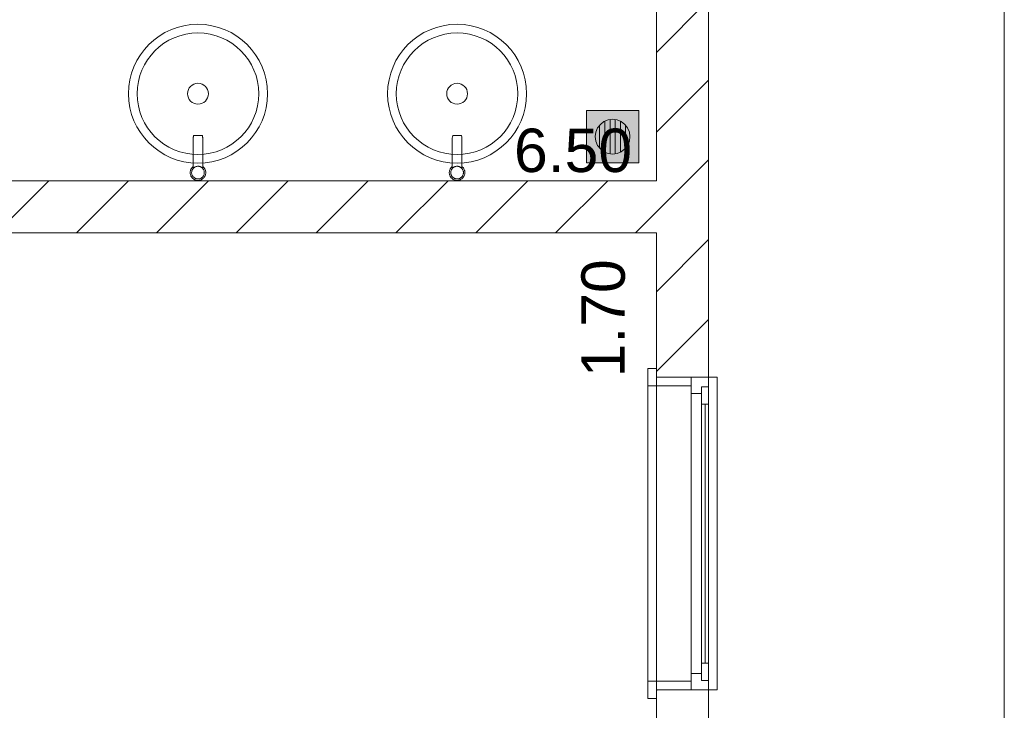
# Model space of a CAD drawing. Header units: millimetres. Extents: x 2826 to 3034, y 1533 to 1590.
# Tile 113 of 248: x 2962.66 to 2965.5, y 1554.78 to 1556.77. Entities that reach past the tile are written whole.
import ezdxf
from ezdxf.enums import TextEntityAlignment as Align

# ---------------------------------------------------------------- set-up
doc = ezdxf.new("R2010")
doc.units = ezdxf.units.MM
doc.layers.add('_Caneta_No__220', color=7, linetype='Continuous', lineweight=15, true_color=0x8a8a8a)
doc.styles.add('ESTILO_GERADO_2', font='arial.ttf')
pattern_1 = [(45, (15.86372, 12.64105), (-0.11490485, 0.11490485), [])]

# ---------------------------------------------------------------- blocks, each defined once
blk = doc.blocks.new('A$Cf44ad3b2')
at = {"layer": '_Caneta_No__220'}
h = blk.add_hatch(dxfattribs=at)
h.set_pattern_fill('TIJOLO_COMUM_0005', color=256, style=0, pattern_type=2)
h.set_pattern_definition(pattern_1)
h.paths.add_polyline_path([(56.6977, 22.4456), (56.8477, 22.4456), (56.8477, 23.9136), (56.6977, 23.9136)])
h = blk.add_hatch(color=256, dxfattribs=at)
h.paths.add_polyline_path([(56.6466, 23.2137), (56.4966, 23.2137), (56.4966, 23.0637), (56.6466, 23.0637)])
h.paths.add_polyline_path([(56.5716, 23.0887), (56.5587, 23.0904), (56.5466, 23.0954), (56.5363, 23.1033), (56.5283, 23.1137), (56.5233, 23.1258), (56.5216, 23.1387), (56.5233, 23.1516), (56.5283, 23.1637), (56.5363, 23.1741), (56.5466, 23.182), (56.5587, 23.187), (56.5716, 23.1887), (56.5846, 23.187), (56.5966, 23.182), (56.607, 23.1741), (56.6149, 23.1637), (56.6199, 23.1516), (56.6216, 23.1387), (56.6199, 23.1258), (56.6149, 23.1137), (56.607, 23.1033), (56.5966, 23.0954), (56.5846, 23.0904)], flags=0)
for points in [[(56.5491, 23.0944), (56.5491, 23.183), (56.5466, 23.182), (56.5363, 23.1741), (56.5341, 23.1713), (56.5341, 23.1061), (56.5363, 23.1033), (56.5466, 23.0954)], [(56.5641, 23.1877), (56.5587, 23.187), (56.5491, 23.183), (56.5491, 23.0944), (56.5587, 23.0904), (56.5641, 23.0897)], [(56.5791, 23.1877), (56.5716, 23.1887), (56.5641, 23.1877), (56.5641, 23.0897), (56.5716, 23.0887), (56.5791, 23.0897)], [(56.5846, 23.187), (56.5791, 23.1877), (56.5791, 23.0897), (56.5846, 23.0904), (56.5941, 23.0944), (56.5941, 23.183)], [(56.5966, 23.182), (56.5941, 23.183), (56.5941, 23.0944), (56.5966, 23.0954), (56.607, 23.1033), (56.6091, 23.1061), (56.6091, 23.1713), (56.607, 23.1741)], [(56.5341, 23.1713), (56.5283, 23.1637), (56.5233, 23.1516), (56.5216, 23.1387), (56.5233, 23.1258), (56.5283, 23.1137), (56.5341, 23.1061)], [(56.6149, 23.1637), (56.6091, 23.1713), (56.6091, 23.1061), (56.6149, 23.1137), (56.6199, 23.1258), (56.6216, 23.1387), (56.6199, 23.1516)]]:
    blk.add_hatch(color=256, dxfattribs=at).paths.add_polyline_path(points)
h = blk.add_hatch(dxfattribs=at)
h.set_pattern_fill('TIJOLO_COMUM_0005', color=256, style=0, pattern_type=2)
h.set_pattern_definition(pattern_1)
h.paths.add_polyline_path([(56.6977, 23.0115), (50.1964, 23.0115), (50.1964, 22.8615), (56.6977, 22.8615)])
h = blk.add_hatch(dxfattribs=at)
h.set_pattern_fill('TIJOLO_COMUM_0005', color=256, style=0, pattern_type=2)
h.set_pattern_definition(pattern_1)
h.paths.add_polyline_path([(56.6977, 19.9577), (56.8477, 19.9577), (56.8477, 21.5456), (56.6977, 21.5456)])
for p, q in [((56.8477, 29.4086), (56.8477, 21.1333)), ((57.699, 29.4086), (57.699, 13.841)), ((57.699, 13.841), (57.699, 29.4086)), ((56.6977, 23.0115), (56.6977, 26.0615)), ((56.6466, 23.2137), (56.4966, 23.2137)), ((56.4966, 23.2137), (56.4966, 23.0637)), ((56.6466, 23.0637), (56.6466, 23.2137)), ((56.5363, 23.1741), (56.5466, 23.182)), ((56.5466, 23.182), (56.5587, 23.187)), ((56.5491, 23.183), (56.5491, 23.0944)), ((56.5587, 23.187), (56.5716, 23.1887)), ((56.5641, 23.0897), (56.5641, 23.1877)), ((56.5716, 23.1887), (56.5846, 23.187)), ((56.5791, 23.1877), (56.5791, 23.0897)), ((56.5846, 23.187), (56.5966, 23.182)), ((56.5941, 23.0944), (56.5941, 23.183)), ((56.5966, 23.182), (56.607, 23.1741)), ((56.5233, 23.1516), (56.5283, 23.1637)), ((56.5283, 23.1637), (56.5363, 23.1741)), ((56.5341, 23.1061), (56.5341, 23.1713)), ((56.607, 23.1741), (56.6149, 23.1637)), ((56.6091, 23.1713), (56.6091, 23.1061)), ((56.6149, 23.1637), (56.6199, 23.1516)), ((56.5216, 23.1387), (56.5233, 23.1516)), ((56.5233, 23.1258), (56.5216, 23.1387)), ((56.5283, 23.1137), (56.5233, 23.1258)), ((56.6199, 23.1258), (56.6149, 23.1137)), ((56.6199, 23.1516), (56.6216, 23.1387)), ((56.6216, 23.1387), (56.6199, 23.1258)), ((56.5363, 23.1033), (56.5283, 23.1137)), ((56.5466, 23.0954), (56.5363, 23.1033)), ((56.607, 23.1033), (56.5966, 23.0954)), ((56.6149, 23.1137), (56.607, 23.1033)), ((56.5587, 23.0904), (56.5466, 23.0954)), ((56.5716, 23.0887), (56.5587, 23.0904)), ((56.5846, 23.0904), (56.5716, 23.0887)), ((56.5966, 23.0954), (56.5846, 23.0904)), ((56.4966, 23.0637), (56.6466, 23.0637)), ((50.2164, 23.0115), (56.6977, 23.0115)), ((56.6977, 22.8615), (51.4704, 22.8615)), ((56.6977, 21.1577), (56.6977, 22.8615)), ((56.6977, 22.4706), (56.6727, 22.4706)), ((56.6727, 22.4706), (56.6727, 22.4206)), ((56.6977, 22.4456), (56.6977, 22.4706)), ((56.6977, 22.4206), (56.6977, 22.4706)), ((56.6977, 22.4456), (56.6977, 22.4706)), ((56.6977, 22.4456), (56.6977, 22.4706)), ((56.7977, 22.4456), (56.6977, 22.4456)), ((56.6977, 21.5456), (56.6977, 22.4456)), ((56.7977, 22.4456), (56.6977, 22.4456)), ((56.6977, 22.4456), (56.6977, 22.4206)), ((56.7977, 22.4456), (56.6977, 22.4456)), ((56.7977, 22.4456), (56.6977, 22.4456)), ((56.8477, 22.4456), (56.7977, 22.4456)), ((56.7977, 22.4206), (56.7977, 22.4456)), ((56.7977, 22.4456), (56.7977, 22.3986)), ((56.8477, 22.4456), (56.7977, 22.4456)), ((56.8477, 22.4456), (56.7977, 22.4456)), ((56.8727, 22.4456), (56.8477, 22.4456)), ((56.8477, 21.5456), (56.8477, 22.4456)), ((56.8477, 22.4186), (56.8477, 22.4456)), ((56.8727, 21.5456), (56.8727, 22.4456)), ((56.6727, 21.5706), (56.6727, 22.4206)), ((56.6727, 22.4206), (56.6977, 22.4206)), ((56.6977, 22.4206), (56.7977, 22.4206)), ((56.8277, 22.3986), (56.8277, 22.4186)), ((56.8277, 22.4186), (56.8477, 22.4186)), ((56.8277, 22.4186), (56.8277, 22.3686)), ((56.8477, 22.4186), (56.8277, 22.4186)), ((56.8477, 22.3686), (56.8477, 22.4186)), ((56.7977, 22.3986), (56.8277, 22.3986)), ((56.7977, 22.3986), (56.7977, 21.5926)), ((56.8277, 22.3686), (56.8477, 22.3686)), ((56.8277, 22.3686), (56.8277, 21.6226)), ((56.8377, 21.6226), (56.8377, 22.3686)), ((56.8477, 21.6226), (56.8477, 22.3686)), ((56.8477, 21.6226), (56.8477, 22.3686)), ((56.8477, 21.6226), (56.8277, 21.6226)), ((56.8277, 21.6226), (56.8277, 21.5726)), ((56.8477, 21.5726), (56.8477, 21.6226)), ((56.6727, 21.5706), (56.6727, 21.5206)), ((56.6977, 21.5706), (56.6727, 21.5706)), ((56.7977, 21.5706), (56.6977, 21.5706)), ((56.6977, 21.5706), (56.6977, 21.5456)), ((56.6977, 21.5206), (56.6977, 21.5706)), ((56.8277, 21.5926), (56.7977, 21.5926)), ((56.7977, 21.5926), (56.7977, 21.5456)), ((56.7977, 21.5456), (56.7977, 21.5706)), ((56.8277, 21.5726), (56.8277, 21.5926)), ((56.8477, 21.5726), (56.8277, 21.5726)), ((56.8277, 21.5726), (56.8477, 21.5726)), ((56.8477, 21.5456), (56.8477, 21.5726)), ((56.6977, 21.5456), (56.6977, 21.5206)), ((56.7977, 21.5456), (56.6977, 21.5456)), ((56.6977, 21.5456), (56.7977, 21.5456)), ((56.7977, 21.5456), (56.6977, 21.5456)), ((56.7977, 21.5456), (56.6977, 21.5456)), ((56.6977, 21.5456), (56.6977, 21.5206)), ((56.6977, 21.5456), (56.6977, 21.5206)), ((56.8477, 21.5456), (56.7977, 21.5456)), ((56.8477, 21.5456), (56.7977, 21.5456)), ((56.8477, 21.5456), (56.7977, 21.5456)), ((56.8477, 21.5456), (56.8727, 21.5456)), ((56.6727, 21.5206), (56.6977, 21.5206))]:
    blk.add_line(p, q, dxfattribs=at)
for points in [[(16.6721, 13.841), (34.6868, 13.841), (34.6907, 12.0631), (41.0042, 12.077), (41.0042, 13.841), (56.8474, 13.841), (56.8474, 29.4086), (46.8616, 29.4086), (46.8616, 23.6389), (34.6868, 23.6389), (34.6868, 22.4389), (16.6721, 22.4389)], [(55.4007, 23.0351), (55.4007, 23.0367), (55.4006, 23.0376), (55.4002, 23.0399), (55.3998, 23.0414), (55.3995, 23.0425), (55.3987, 23.0444), (55.398, 23.0459), (55.3973, 23.0471), (55.3962, 23.0486), (55.3952, 23.0498), (55.3941, 23.051), (55.393, 23.0521), (55.3923, 23.0527), (55.3922, 23.0794), (55.3922, 23.1317), (55.3922, 23.1329), (55.3921, 23.134), (55.392, 23.1352), (55.3919, 23.1364), (55.3917, 23.1375), (55.3914, 23.139), (55.3909, 23.1412), (55.3902, 23.1418), (55.3892, 23.1418), (55.3881, 23.1418), (55.3867, 23.1418), (55.3852, 23.1418), (55.3836, 23.1418), (55.3819, 23.1418), (55.3801, 23.1418), (55.3782, 23.1418), (55.3764, 23.1418), (55.3746, 23.1418), (55.3728, 23.1418), (55.3712, 23.1418), (55.3697, 23.1418), (55.3684, 23.1418), (55.3673, 23.1418), (55.3663, 23.1418), (55.3656, 23.1414), (55.3649, 23.1384), (55.3647, 23.1368), (55.3645, 23.1356), (55.3644, 23.1343), (55.3643, 23.1332), (55.3642, 23.1321), (55.3642, 23.1309), (55.3642, 23.0794), (55.3642, 23.0527), (55.3635, 23.0521), (55.3623, 23.051), (55.3612, 23.0498), (55.3606, 23.0491), (55.3593, 23.0473), (55.3585, 23.0459), (55.358, 23.0449), (55.3571, 23.043), (55.3566, 23.0414), (55.3563, 23.0401), (55.356, 23.0383), (55.3558, 23.0367), (55.3557, 23.0351), (55.3558, 23.0335), (55.356, 23.0318), (55.3563, 23.0299), (55.3567, 23.0286), (55.3572, 23.0271), (55.3581, 23.025), (55.3586, 23.0241), (55.3595, 23.0227), (55.3604, 23.0213), (55.3615, 23.0201), (55.3628, 23.0187), (55.3638, 23.0178), (55.3651, 23.0168), (55.367, 23.0156), (55.3679, 23.0151), (55.3694, 23.0144), (55.371, 23.0138), (55.3725, 23.0133), (55.3743, 23.0129), (55.3758, 23.0127), (55.3774, 23.0126), (55.3795, 23.0126), (55.3807, 23.0127), (55.3823, 23.013), (55.3847, 23.0135), (55.3855, 23.0138), (55.3871, 23.0144), (55.3885, 23.0151), (55.39, 23.0159), (55.3917, 23.0171), (55.3926, 23.0178), (55.3938, 23.0189), (55.3955, 23.0206), (55.396, 23.0213), (55.397, 23.0227), (55.3979, 23.0241), (55.3986, 23.0255), (55.3994, 23.0274), (55.3998, 23.0286), (55.4002, 23.0302), (55.4006, 23.0325), (55.4007, 23.0335)], [(55.3923, 23.0468), (55.3922, 23.0625), (55.3922, 23.0794), (55.3922, 23.1317), (55.3922, 23.1329), (55.3921, 23.134), (55.392, 23.1352), (55.3919, 23.1364), (55.3917, 23.1375), (55.3914, 23.139), (55.3909, 23.1412), (55.3902, 23.1418), (55.3892, 23.1418), (55.3881, 23.1418), (55.3663, 23.1418), (55.3656, 23.1414), (55.3649, 23.1384), (55.3647, 23.1368), (55.3645, 23.1356), (55.3644, 23.1343), (55.3643, 23.1332), (55.3642, 23.1321), (55.3642, 23.1309), (55.3642, 23.0794), (55.3642, 23.0468), (55.3653, 23.048), (55.3661, 23.0488), (55.3671, 23.0496), (55.3681, 23.0503), (55.3691, 23.051), (55.3702, 23.0515), (55.3714, 23.0521), (55.3726, 23.0525), (55.3738, 23.0528), (55.3751, 23.0531), (55.3764, 23.0533), (55.3777, 23.0534), (55.3791, 23.0534), (55.3804, 23.0533), (55.3816, 23.0531), (55.3829, 23.0528), (55.3841, 23.0524), (55.3853, 23.052), (55.3864, 23.0515), (55.3874, 23.0509), (55.3884, 23.0503), (55.3893, 23.0496), (55.3902, 23.0489), (55.3911, 23.0481)], [(56.1465, 23.0351), (56.1464, 23.0367), (56.1463, 23.0376), (56.1459, 23.0399), (56.1455, 23.0414), (56.1452, 23.0425), (56.1444, 23.0444), (56.1437, 23.0459), (56.143, 23.0471), (56.142, 23.0486), (56.141, 23.0498), (56.1399, 23.051), (56.1387, 23.0521), (56.138, 23.0527), (56.138, 23.0794), (56.1379, 23.1317), (56.1379, 23.1329), (56.1378, 23.134), (56.1377, 23.1352), (56.1376, 23.1364), (56.1374, 23.1375), (56.1372, 23.139), (56.1366, 23.1412), (56.136, 23.1418), (56.1349, 23.1418), (56.1338, 23.1418), (56.1325, 23.1418), (56.131, 23.1418), (56.1293, 23.1418), (56.1276, 23.1418), (56.1258, 23.1418), (56.124, 23.1418), (56.1221, 23.1418), (56.1203, 23.1418), (56.1186, 23.1418), (56.1169, 23.1418), (56.1154, 23.1418), (56.1141, 23.1418), (56.113, 23.1418), (56.1121, 23.1418), (56.1114, 23.1414), (56.1106, 23.1384), (56.1104, 23.1368), (56.1102, 23.1356), (56.1101, 23.1343), (56.11, 23.1332), (56.11, 23.1321), (56.11, 23.1309), (56.11, 23.0794), (56.11, 23.0527), (56.1092, 23.0521), (56.108, 23.051), (56.1069, 23.0498), (56.1064, 23.0491), (56.105, 23.0473), (56.1042, 23.0459), (56.1037, 23.0449), (56.1029, 23.043), (56.1024, 23.0414), (56.102, 23.0401), (56.1017, 23.0383), (56.1015, 23.0367), (56.1015, 23.0351), (56.1015, 23.0335), (56.1017, 23.0318), (56.1021, 23.0299), (56.1024, 23.0286), (56.1029, 23.0271), (56.1038, 23.025), (56.1043, 23.0241), (56.1052, 23.0227), (56.1061, 23.0213), (56.1072, 23.0201), (56.1085, 23.0187), (56.1096, 23.0178), (56.1109, 23.0168), (56.1127, 23.0156), (56.1137, 23.0151), (56.1152, 23.0144), (56.1167, 23.0138), (56.1183, 23.0133), (56.12, 23.0129), (56.1215, 23.0127), (56.1231, 23.0126), (56.1253, 23.0126), (56.1264, 23.0127), (56.128, 23.013), (56.1304, 23.0135), (56.1312, 23.0138), (56.1329, 23.0144), (56.1342, 23.0151), (56.1357, 23.0159), (56.1374, 23.0171), (56.1383, 23.0178), (56.1396, 23.0189), (56.1412, 23.0206), (56.1418, 23.0213), (56.1428, 23.0227), (56.1436, 23.0241), (56.1443, 23.0255), (56.1451, 23.0274), (56.1455, 23.0286), (56.1459, 23.0302), (56.1463, 23.0325), (56.1464, 23.0335)], [(56.138, 23.0468), (56.138, 23.0625), (56.138, 23.0794), (56.1379, 23.1317), (56.1379, 23.1329), (56.1378, 23.134), (56.1377, 23.1352), (56.1376, 23.1364), (56.1374, 23.1375), (56.1372, 23.139), (56.1366, 23.1412), (56.136, 23.1418), (56.1349, 23.1418), (56.1338, 23.1418), (56.1121, 23.1418), (56.1114, 23.1414), (56.1106, 23.1384), (56.1104, 23.1368), (56.1102, 23.1356), (56.1101, 23.1343), (56.11, 23.1332), (56.11, 23.1321), (56.11, 23.1309), (56.11, 23.0794), (56.11, 23.0468), (56.111, 23.048), (56.1119, 23.0488), (56.1128, 23.0496), (56.1138, 23.0503), (56.1149, 23.051), (56.1159, 23.0515), (56.1171, 23.0521), (56.1183, 23.0525), (56.1196, 23.0528), (56.1208, 23.0531), (56.1221, 23.0533), (56.1235, 23.0534), (56.1248, 23.0534), (56.1261, 23.0533), (56.1274, 23.0531), (56.1286, 23.0528), (56.1298, 23.0524), (56.131, 23.052), (56.1321, 23.0515), (56.1331, 23.0509), (56.1341, 23.0503), (56.1351, 23.0496), (56.136, 23.0489), (56.1368, 23.0481)], [(55.3965, 23.0342), (55.3965, 23.0355), (55.3964, 23.0368), (55.3963, 23.0381), (55.396, 23.0394), (55.3956, 23.0407), (55.3952, 23.0419), (55.3947, 23.0431), (55.3941, 23.0442), (55.3934, 23.0453), (55.3926, 23.0464), (55.3919, 23.0473), (55.3911, 23.0481), (55.3902, 23.0489), (55.3893, 23.0496), (55.3884, 23.0503), (55.3874, 23.0509), (55.3864, 23.0515), (55.3853, 23.052), (55.3841, 23.0524), (55.3829, 23.0528), (55.3816, 23.0531), (55.3804, 23.0533), (55.3791, 23.0534), (55.3777, 23.0534), (55.3764, 23.0533), (55.3751, 23.0531), (55.3738, 23.0528), (55.3726, 23.0525), (55.3714, 23.0521), (55.3702, 23.0515), (55.3691, 23.051), (55.3681, 23.0503), (55.3671, 23.0496), (55.3661, 23.0488), (55.3653, 23.048), (55.3645, 23.0471), (55.3637, 23.0462), (55.3631, 23.0453), (55.3624, 23.0443), (55.3618, 23.0432), (55.3613, 23.0421), (55.3609, 23.0409), (55.3605, 23.0397), (55.3603, 23.0384), (55.3601, 23.0371), (55.36, 23.0359), (55.36, 23.0345), (55.36, 23.0332), (55.3602, 23.0319), (55.3605, 23.0306), (55.3609, 23.0293), (55.3613, 23.0281), (55.3619, 23.0269), (55.3625, 23.0258), (55.363, 23.025), (55.3636, 23.0242), (55.3641, 23.0234), (55.3648, 23.0227), (55.3659, 23.0216), (55.3671, 23.0206), (55.3684, 23.0197), (55.3698, 23.0189), (55.3707, 23.0184), (55.3716, 23.0181), (55.3725, 23.0178), (55.3734, 23.0175), (55.3746, 23.0172), (55.3759, 23.017), (55.3772, 23.0168), (55.3785, 23.0168), (55.3799, 23.0169), (55.3812, 23.0171), (55.3825, 23.0173), (55.3838, 23.0177), (55.385, 23.0181), (55.3862, 23.0186), (55.3873, 23.0192), (55.3884, 23.0199), (55.3894, 23.0206), (55.3903, 23.0214), (55.3912, 23.0222), (55.392, 23.0231), (55.3928, 23.024), (55.3935, 23.025), (55.3941, 23.026), (55.3946, 23.027), (55.3951, 23.0281), (55.3956, 23.0293), (55.3959, 23.0305), (55.3962, 23.0317), (55.3964, 23.033)], [(56.1422, 23.0342), (56.1422, 23.0355), (56.1422, 23.0368), (56.142, 23.0381), (56.1417, 23.0394), (56.1414, 23.0407), (56.1409, 23.0419), (56.1404, 23.0431), (56.1398, 23.0442), (56.1391, 23.0453), (56.1384, 23.0464), (56.1376, 23.0473), (56.1368, 23.0481), (56.136, 23.0489), (56.1351, 23.0496), (56.1341, 23.0503), (56.1331, 23.0509), (56.1321, 23.0515), (56.131, 23.052), (56.1298, 23.0524), (56.1286, 23.0528), (56.1274, 23.0531), (56.1261, 23.0533), (56.1248, 23.0534), (56.1235, 23.0534), (56.1221, 23.0533), (56.1208, 23.0531), (56.1196, 23.0528), (56.1183, 23.0525), (56.1171, 23.0521), (56.1159, 23.0515), (56.1149, 23.051), (56.1138, 23.0503), (56.1128, 23.0496), (56.1119, 23.0488), (56.111, 23.048), (56.1102, 23.0471), (56.1095, 23.0462), (56.1088, 23.0453), (56.1081, 23.0443), (56.1076, 23.0432), (56.1071, 23.0421), (56.1066, 23.0409), (56.1063, 23.0397), (56.106, 23.0384), (56.1058, 23.0371), (56.1057, 23.0359), (56.1057, 23.0345), (56.1058, 23.0332), (56.106, 23.0319), (56.1062, 23.0306), (56.1066, 23.0293), (56.1071, 23.0281), (56.1076, 23.0269), (56.1082, 23.0258), (56.1087, 23.025), (56.1093, 23.0242), (56.1099, 23.0234), (56.1105, 23.0227), (56.1116, 23.0216), (56.1129, 23.0206), (56.1142, 23.0197), (56.1156, 23.0189), (56.1164, 23.0184), (56.1173, 23.0181), (56.1182, 23.0178), (56.1191, 23.0175), (56.1204, 23.0172), (56.1216, 23.017), (56.1229, 23.0168), (56.1243, 23.0168), (56.1256, 23.0169), (56.1269, 23.0171), (56.1282, 23.0173), (56.1295, 23.0177), (56.1307, 23.0181), (56.1319, 23.0186), (56.133, 23.0192), (56.1341, 23.0199), (56.1351, 23.0206), (56.1361, 23.0214), (56.1369, 23.0222), (56.1378, 23.0231), (56.1385, 23.024), (56.1392, 23.025), (56.1398, 23.026), (56.1403, 23.027), (56.1409, 23.0281), (56.1413, 23.0293), (56.1416, 23.0305), (56.1419, 23.0317), (56.1421, 23.033)]]:
    blk.add_lwpolyline(points, close=True, dxfattribs=at)
for points in [[(56.6977, 23.9136), (56.6977, 23.0115)], [(56.8477, 22.4456), (56.8477, 23.9136)], [(56.6977, 23.0115), (50.1964, 23.0115)], [(51.4504, 22.8615), (56.6977, 22.8615)], [(56.6977, 22.8615), (56.6977, 22.4456)], [(56.6977, 21.5456), (56.6977, 21.1577)], [(56.8477, 19.9577), (56.8477, 21.5456)]]:
    blk.add_lwpolyline(points, dxfattribs=at)
for points in [[(55.1782, 23.2624, 1), (55.5782, 23.2624, 1)], [(55.924, 23.2624, 1), (56.324, 23.2624, 1)]]:
    blk.add_lwpolyline(points, format="xyb", close=True, dxfattribs=at)
for centre, radius in [((55.3782, 23.2624), 0.175), ((56.124, 23.2624), 0.175), ((55.3782, 23.2624), 0.03), ((56.124, 23.2624), 0.03)]:
    blk.add_circle(centre, radius, dxfattribs=at)
at = {"layer": '_Caneta_No__220', "insert": (56.4577, 23.0984), "char_height": 0.125, "attachment_point": 5, "style": 'ESTILO_GERADO_2'}
blk.add_mtext('\\A1;6.50', dxfattribs=at)
at = {"layer": '_Caneta_No__220', "insert": (56.5451, 22.6155), "char_height": 0.125, "attachment_point": 5, "rotation": 90, "style": 'ESTILO_GERADO_2'}
blk.add_mtext('\\A1;1.70', dxfattribs=at)
at = {"layer": '_Caneta_No__220', "style": 'ESTILO_GERADO_2'}
for p in [(50.2713, 22.5674), (50.8713, 22.5674)]:
    blk.add_attdef('txt', text='', height=0.12, dxfattribs=at).set_placement(p, align=Align.MIDDLE_CENTER)
blk.add_attdef('txt', text='', height=0.12, rotation=90, dxfattribs=at).set_placement((17.1363, 18.425), align=Align.MIDDLE_CENTER)

msp = doc.modelspace()

# ---------------------------------------------------------------- block references
msp.add_blockref('A$Cf44ad3b2', (2907.7964, 1533.293))

doc.saveas('drawing.dxf')
